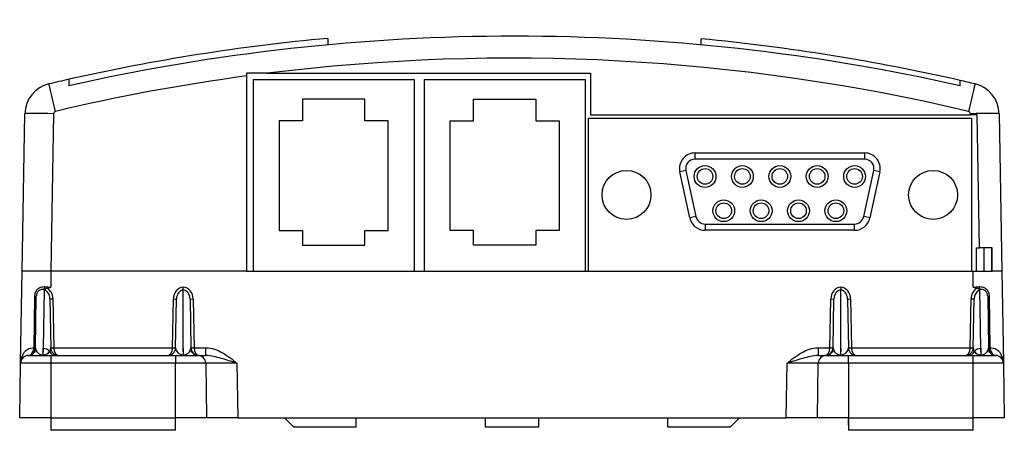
# Model space of a CAD drawing. Header units: millimetres. Extents: x 52 to 507, y 67 to 399.
# Tile 5 of 6: x 427 to 507, y 200 to 234. Entities that reach past the tile are written whole.
import ezdxf

# ---------------------------------------------------------------- set-up
doc = ezdxf.new("R2010")
doc.units = ezdxf.units.MM
for name, color, linetype in [('ALARM-BASE_PUB', 7, 'Continuous'), ('ALARM-BOARD_PUB', 7, 'Continuous'), ('Default', 7, 'Continuous'), ('MODULE-COVER3_PU', 7, 'Continuous')]:
    doc.layers.add(name, color=color, linetype=linetype)

# ---------------------------------------------------------------- blocks, each defined once
blk = doc.blocks.new('SE2')
at = {"layer": 'ALARM-BASE_PUB', "color": 7, "linetype": 'Continuous'}
for p, q in [((505.508, 213.25), (505.508, 215.155)), ((506.117, 215.155), (506.117, 213.25)), ((426.972, 205.768), (427.103, 213.25)), ((429.435, 213.25), (429.435, 211.966)), ((445.386, 213.25), (504.619, 213.25)), ((504.619, 213.25), (506.16, 213.25)), ((504.619, 211.966), (504.619, 213.25)), ((506.95, 213.25), (507.081, 205.768)), ((440.23, 211.733), (440.23, 211.961)), ((493.824, 211.961), (493.824, 211.733)), ((428.064, 207.014), (428.134, 211.195)), ((428.176, 207.014), (428.249, 211.195)), ((428.883, 211.738), (428.8, 206.962)), ((428.884, 211.768), (428.883, 211.738)), ((440.23, 206.962), (440.23, 211.733)), ((493.824, 206.962), (493.824, 211.733)), ((505.17, 211.738), (505.17, 211.768)), ((505.254, 206.962), (505.17, 211.738)), ((505.805, 211.195), (505.878, 207.014)), ((505.919, 211.195), (505.989, 207.014)), ((429.354, 211.015), (429.424, 207.016)), ((429.608, 211.015), (429.678, 207.016)), ((439.352, 207.016), (439.421, 210.992)), ((439.606, 207.016), (439.675, 210.992)), ((440.784, 210.992), (440.854, 207.014)), ((441.038, 210.992), (441.108, 207.016)), ((492.946, 207.016), (493.015, 210.992)), ((493.2, 207.014), (493.269, 210.992)), ((494.378, 210.992), (494.448, 207.016)), ((494.632, 210.992), (494.702, 207.016)), ((504.376, 207.016), (504.445, 211.015)), ((504.63, 207.016), (504.699, 211.015)), ((427.607, 206.392), (429.435, 206.392)), ((428.064, 207.012), (428.064, 207.014)), ((428.176, 207.014), (428.206, 206.832)), ((428.8, 206.962), (428.791, 206.451)), ((428.791, 206.451), (428.809, 206.451)), ((428.791, 206.392), (428.791, 206.451)), ((428.809, 206.451), (428.8, 206.962)), ((428.809, 206.392), (428.809, 206.451)), ((429.435, 206.392), (439.595, 206.392)), ((429.435, 206.392), (429.435, 205.768)), ((429.678, 207.016), (439.352, 207.016)), ((439.595, 206.392), (441.422, 206.392)), ((439.595, 206.392), (439.595, 205.768)), ((440.23, 206.962), (440.221, 206.451)), ((440.221, 206.451), (440.239, 206.451)), ((440.221, 206.392), (440.221, 206.451)), ((440.239, 206.451), (440.23, 206.962)), ((440.239, 206.392), (440.239, 206.451)), ((440.824, 206.832), (440.854, 207.014)), ((441.108, 207.016), (442.073, 207.016)), ((441.489, 206.392), (441.455, 206.391)), ((441.489, 206.392), (442.073, 206.392)), ((442.073, 206.392), (442.073, 207.016)), ((491.98, 207.016), (492.946, 207.016)), ((491.98, 207.016), (491.98, 206.392)), ((491.98, 206.392), (492.565, 206.392)), ((492.598, 206.391), (492.565, 206.392)), ((492.631, 206.392), (494.459, 206.392)), ((493.2, 207.014), (493.23, 206.832)), ((493.824, 206.962), (493.815, 206.451)), ((493.815, 206.451), (493.833, 206.451)), ((493.815, 206.451), (493.815, 206.392)), ((493.833, 206.451), (493.824, 206.962)), ((493.833, 206.451), (493.833, 206.392)), ((494.459, 206.392), (504.619, 206.392)), ((494.459, 205.768), (494.459, 206.392)), ((494.702, 207.016), (504.376, 207.016)), ((504.619, 206.392), (506.446, 206.392)), ((504.619, 205.768), (504.619, 206.392)), ((505.254, 206.962), (505.245, 206.451)), ((505.245, 206.451), (505.263, 206.451)), ((505.245, 206.451), (505.245, 206.392)), ((505.263, 206.451), (505.254, 206.962)), ((505.263, 206.451), (505.263, 206.392)), ((505.848, 206.832), (505.878, 207.014)), ((505.989, 207.014), (505.989, 207.012)), ((426.895, 201.312), (426.972, 205.768)), ((429.435, 205.768), (426.972, 205.768)), ((429.435, 205.768), (429.435, 201.312)), ((439.595, 205.768), (429.435, 205.768)), ((439.595, 201.312), (439.595, 205.768)), ((442.057, 205.768), (439.595, 205.768)), ((442.057, 205.768), (442.135, 201.312)), ((444.597, 205.768), (444.674, 201.312)), ((489.379, 201.312), (489.457, 205.768)), ((491.919, 201.312), (491.996, 205.768)), ((494.459, 205.768), (491.996, 205.768)), ((494.459, 205.768), (494.459, 201.312)), ((504.619, 205.768), (494.459, 205.768)), ((504.619, 201.312), (504.619, 205.768)), ((507.081, 205.768), (504.619, 205.768)), ((507.081, 205.768), (507.159, 201.312)), ((429.435, 201.312), (426.895, 201.312)), ((429.435, 201.312), (439.595, 201.312)), ((429.435, 201.312), (429.435, 200.296)), ((442.135, 201.312), (439.595, 201.312)), ((439.595, 200.722), (439.605, 201.312)), ((439.595, 200.296), (439.595, 201.312)), ((444.674, 201.312), (442.135, 201.312)), ((444.674, 201.312), (489.379, 201.312)), ((448.485, 201.312), (449.247, 200.55)), ((454.327, 200.55), (454.327, 201.312)), ((464.871, 200.55), (464.857, 201.312)), ((469.196, 201.312), (469.183, 200.55)), ((479.727, 200.55), (479.727, 201.312)), ((484.807, 200.55), (485.569, 201.312)), ((491.919, 201.312), (489.379, 201.312)), ((494.459, 201.312), (491.919, 201.312)), ((494.459, 200.722), (494.448, 201.312)), ((494.459, 201.312), (504.619, 201.312)), ((494.459, 201.312), (494.459, 200.296)), ((507.159, 201.312), (504.619, 201.312)), ((504.619, 200.296), (504.619, 201.312)), ((439.595, 200.296), (429.435, 200.296)), ((454.327, 200.55), (449.247, 200.55)), ((469.183, 200.55), (464.871, 200.55)), ((484.807, 200.55), (479.727, 200.55)), ((504.619, 200.296), (494.459, 200.296))]:
    blk.add_line(p, q, dxfattribs=at)
for centre, radius, start, end in [((429.432, 216.406), 4.441, 263.59766, 270.02931), ((428.192, 215.716), 3.951, 283.71535, 288.33742), ((504.621, 216.406), 4.441, 269.97069, 276.40234), ((505.862, 215.716), 3.951, 251.66258, 256.28465), ((428.596, 211.036), 0.759, 358.43097, 67.7349), ((428.594, 211.016), 1.014, 359.96254, 58.19721), ((505.465, 211.013), 1.019, 121.97226, 179.86799), ((505.466, 211.031), 0.766, 112.66146, 181.17267), ((427.607, 205.757), 0.635, 90, 179), ((427.541, 207.025), 0.635, 273.0118, 359), ((428.914, 207.003), 0.51, 324.35336, 1.37741), ((430.059, 207.027), 0.635, 181, 270), ((438.971, 207.027), 0.635, 270, 359), ((441.489, 207.027), 0.635, 181, 270), ((441.489, 207.025), 0.635, 181, 266.9882), ((441.422, 205.757), 0.635, 1, 90), ((492.631, 205.757), 0.635, 90, 179), ((492.565, 207.027), 0.635, 270, 359), ((492.565, 207.025), 0.635, 273.0118, 359), ((495.083, 207.027), 0.635, 181, 270), ((503.995, 207.027), 0.635, 270, 359), ((505.139, 207.003), 0.51, 178.62689, 215.64233), ((506.513, 207.025), 0.635, 181, 266.9882), ((506.446, 205.757), 0.635, 1, 90)]:
    blk.add_arc(centre, radius, start, end, dxfattribs=at)
for centre, major_axis, ratio, start_param, end_param in [((428.884, 211.998), (-0.026, -0.253), 0.212006, 0.447207, 1.574811), ((440.31, 210.977), (0.017, 0.989), 0.898906, 0.109086, 1.570126), ((440.149, 210.977), (-0.017, 0.989), 0.898906, 4.71306, 6.174099), ((493.904, 210.977), (0.017, 0.989), 0.898906, 0.109086, 1.570126), ((493.743, 210.977), (-0.017, 0.989), 0.898906, 4.71306, 6.174099), ((505.17, 211.998), (-0.026, 0.253), 0.212006, 1.566782, 2.694386), ((427.995, 211.199), (0.254, -0.004), 0.009412, 5.294152, 6.283185), ((440.31, 210.981), (0.013, 0.759), 0.836866, 0.146935, 1.570236), ((440.149, 210.981), (-0.013, 0.759), 0.836866, 4.712949, 6.13625), ((493.904, 210.981), (0.013, 0.759), 0.836866, 0.146935, 1.570236), ((493.743, 210.981), (-0.013, 0.759), 0.836866, 4.712949, 6.13625), ((506.059, 211.199), (0.254, 0.004), 0.009412, 3.141593, 4.130626), ((429.608, 211.02), (0.254, 0.004), 0.01745, 3.141593, 4.712084), ((439.421, 210.997), (0.254, -0.004), 0.01745, 4.712694, 6.283185), ((441.038, 210.997), (-0.254, -0.004), 0.01745, 0, 1.570492), ((493.015, 210.997), (-0.254, 0.004), 0.01745, 1.571101, 3.141593), ((494.632, 210.997), (0.254, 0.004), 0.01745, 3.141593, 4.712084), ((504.445, 211.02), (-0.254, 0.004), 0.01745, 1.571101, 3.141593), ((427.607, 207.027), (0, -0.635), 0.989868, 0, 1.259486), ((427.922, 207.018), (0.254, -0.004), 0.009247, 5.308828, 6.283185), ((427.922, 207.016), (0.254, -0.006), 0.005312, 5.308881, 6.283185), ((428.811, 207.027), (-0.628, -0.108), 0.900322, 0.156366, 1.385843), ((428.8, 206.386), (0.635, 0.011), 0.906283, 0.57091, 1.554978), ((428.789, 207.027), (0.628, -0.108), 0.900322, 4.897343, 5.881411), ((429.857, 207.027), (0, -0.635), 0.96438, 5.241034, 6.283185), ((429.678, 207.02), (0.254, 0.004), 0.01745, 3.141593, 4.712084), ((430.059, 207.027), (0, 0.635), 0.6, 1.58825, 3.141593), ((438.971, 207.027), (0, -0.635), 0.6, 0, 1.553343), ((439.352, 207.02), (0.254, -0.004), 0.01745, 4.712694, 6.283185), ((440.241, 207.027), (0.628, 0.108), 0.900322, 2.972457, 4.527435), ((440.219, 207.027), (0.628, -0.108), 0.900322, 4.897343, 6.12682), ((441.422, 207.027), (0, -0.635), 0.989868, 5.0237, 6.283185), ((441.108, 207.02), (-0.254, -0.004), 0.01745, 0, 1.570492), ((441.489, 207.027), (0, 0.635), 0.6, 1.58825, 3.141593), ((492.565, 207.027), (0, -0.635), 0.6, 0, 1.553343), ((492.631, 207.027), (0, 0.635), 0.989868, 3.141593, 4.401078), ((492.946, 207.02), (-0.254, 0.004), 0.01745, 1.571101, 3.141593), ((493.835, 207.027), (-0.628, -0.108), 0.900322, 0.156366, 1.385843), ((493.813, 207.027), (-0.628, 0.108), 0.900322, 1.75575, 3.310728), ((494.702, 207.02), (0.254, 0.004), 0.01745, 3.141593, 4.712084), ((495.083, 207.027), (0, 0.635), 0.6, 1.58825, 3.141593), ((503.995, 207.027), (0, -0.635), 0.6, 0, 1.553343), ((504.196, 207.027), (0, 0.635), 0.96438, 3.141593, 4.183744), ((504.376, 207.02), (-0.254, 0.004), 0.01745, 1.571101, 3.141593), ((505.254, 206.386), (-0.635, 0.011), 0.906283, 4.728207, 5.712276), ((505.265, 207.027), (-0.628, -0.108), 0.900322, 0.401774, 1.385843), ((505.243, 207.027), (0.628, -0.108), 0.900322, 4.897343, 6.12682), ((506.446, 207.027), (0, 0.635), 0.989868, 1.882107, 3.141593), ((506.132, 207.018), (0.254, 0.004), 0.009247, 3.141593, 4.11595), ((506.132, 207.016), (0.254, 0.006), 0.005312, 3.141593, 4.115897), ((444.597, 205.757), (2.541, -0.011), 0.00436, 1.571196, 3.141688), ((489.456, 205.757), (-2.541, -0.011), 0.00436, 3.141498, 4.711989)]:
    blk.add_ellipse(centre, major_axis=major_axis, ratio=ratio, start_param=start_param, end_param=end_param, dxfattribs=at)
for points, knots in [([(428.134, 211.195), (428.136, 211.307), (428.153, 211.418), (428.227, 211.625), (428.283, 211.719), (428.429, 211.869), (428.52, 211.927), (428.719, 211.994), (428.828, 212.006), (428.937, 211.993)], [0, 0, 0, 0, 0.25, 0.25, 0.5, 0.5, 0.75, 0.75, 1, 1, 1, 1]), ([(505.116, 211.993), (505.225, 212.006), (505.334, 211.994), (505.533, 211.927), (505.623, 211.87), (505.77, 211.719), (505.826, 211.626), (505.9, 211.418), (505.917, 211.307), (505.919, 211.195)], [0, 0, 0, 0, 0.25, 0.25, 0.5, 0.5, 0.75, 0.75, 1, 1, 1, 1]), ([(428.884, 211.768), (428.802, 211.779), (428.72, 211.776), (428.567, 211.737), (428.495, 211.701), (428.374, 211.596), (428.326, 211.527), (428.264, 211.368), (428.25, 211.281), (428.249, 211.195)], [0, 0, 0, 0, 0.25, 0.25, 0.5, 0.5, 0.75, 0.75, 1, 1, 1, 1]), ([(429.128, 211.878), (429.085, 211.867), (429.046, 211.844), (428.978, 211.799), (428.947, 211.777), (428.915, 211.764)], [0, 0, 0, 0, 0.5, 0.5, 1, 1, 1, 1]), ([(505.138, 211.764), (505.106, 211.777), (505.076, 211.799), (505.007, 211.844), (504.968, 211.867), (504.925, 211.878)], [0, 0, 0, 0, 0.5, 0.5, 1, 1, 1, 1]), ([(505.805, 211.195), (505.803, 211.28), (505.789, 211.367), (505.728, 211.525), (505.68, 211.595), (505.559, 211.701), (505.487, 211.737), (505.334, 211.776), (505.252, 211.779), (505.17, 211.768)], [0, 0, 0, 0, 0.25, 0.25, 0.5, 0.5, 0.75, 0.75, 1, 1, 1, 1]), ([(426.972, 205.768), (426.977, 206.056), (427.056, 206.342), (427.4, 206.831), (427.686, 207.049), (428.064, 207.012)], [0, 0, 0, 0, 0.5, 0.5, 1, 1, 1, 1]), ([(427.72, 206.426), (427.756, 206.442), (427.791, 206.463), (427.824, 206.49), (427.869, 206.527), (427.911, 206.574), (427.946, 206.628), (427.98, 206.682), (428.008, 206.743), (428.029, 206.808), (428.049, 206.872), (428.061, 206.942), (428.064, 207.012)], [0.1977795, 0.1977795, 0.1977795, 0.1977795, 0.3523218, 0.3523218, 0.3523218, 0.5712369, 0.5712369, 0.5712369, 0.7854614, 0.7854614, 0.7854614, 1, 1, 1, 1]), ([(442.073, 207.016), (442.315, 207.016), (442.552, 206.973), (443.011, 206.828), (443.227, 206.727), (443.641, 206.492), (443.841, 206.357), (444.225, 206.07), (444.411, 205.919), (444.597, 205.768)], [0, 0, 0, 0, 0.25, 0.25, 0.5, 0.5, 0.75, 0.75, 1, 1, 1, 1]), ([(444.597, 205.768), (444.382, 205.833), (444.166, 205.899), (443.743, 206.028), (443.534, 206.091), (443.117, 206.211), (442.91, 206.268), (442.495, 206.358), (442.288, 206.392), (442.073, 206.392)], [0, 0, 0, 0, 0.25, 0.25, 0.5, 0.5, 0.75, 0.75, 1, 1, 1, 1]), ([(489.457, 205.768), (489.642, 205.919), (489.829, 206.07), (490.213, 206.357), (490.412, 206.492), (490.827, 206.727), (491.043, 206.828), (491.501, 206.973), (491.738, 207.016), (491.98, 207.016)], [0, 0, 0, 0, 0.25, 0.25, 0.5, 0.5, 0.75, 0.75, 1, 1, 1, 1]), ([(491.98, 206.392), (491.766, 206.392), (491.558, 206.358), (491.144, 206.268), (490.936, 206.211), (490.519, 206.091), (490.31, 206.028), (489.887, 205.899), (489.671, 205.833), (489.457, 205.768)], [0, 0, 0, 0, 0.25, 0.25, 0.5, 0.5, 0.75, 0.75, 1, 1, 1, 1]), ([(505.989, 207.012), (506.368, 207.049), (506.653, 206.831), (506.998, 206.342), (507.076, 206.056), (507.081, 205.768)], [0, 0, 0, 0, 0.5, 0.5, 1, 1, 1, 1]), ([(505.989, 207.012), (505.992, 206.942), (506.005, 206.872), (506.025, 206.808), (506.045, 206.743), (506.073, 206.682), (506.107, 206.628), (506.142, 206.574), (506.184, 206.527), (506.23, 206.49), (506.267, 206.459), (506.308, 206.435), (506.35, 206.419), (506.355, 206.417), (506.361, 206.415), (506.366, 206.413)], [0, 0, 0, 0, 0.2145386, 0.2145386, 0.2145386, 0.4287631, 0.4287631, 0.4287631, 0.6476782, 0.6476782, 0.6476782, 0.826008, 0.826008, 0.826008, 0.8483568, 0.8483568, 0.8483568, 0.8483568])]:
    blk.add_open_spline(points, degree=3, knots=knots, dxfattribs=at)
for points, degree in [([(428.883, 211.738), (428.883, 211.748), (428.898, 211.758), (428.915, 211.764)], 3), ([(428.915, 211.764), (428.899, 211.766), (428.884, 211.768)], 2), ([(505.17, 211.768), (505.154, 211.766), (505.138, 211.764)], 2), ([(505.138, 211.764), (505.156, 211.758), (505.17, 211.748), (505.17, 211.738)], 3)]:
    blk.add_open_spline(points, degree=degree, dxfattribs=at)
at = {"layer": 'ALARM-BOARD_PUB', "color": 7, "linetype": 'Continuous'}
for p, q in [((445.932, 228.871), (445.932, 213.25)), ((445.932, 228.871), (459.038, 228.871)), ((459.038, 228.871), (459.038, 213.25)), ((459.877, 228.871), (459.877, 213.25)), ((459.877, 228.871), (472.983, 228.871)), ((472.983, 228.871), (472.983, 213.25)), ((449.945, 227.281), (449.945, 225.518)), ((455.025, 227.281), (449.945, 227.281)), ((455.025, 225.518), (455.025, 227.281)), ((463.89, 227.281), (468.97, 227.281)), ((463.89, 225.518), (463.89, 227.281)), ((468.97, 227.281), (468.97, 225.518)), ((473.237, 225.721), (473.237, 213.25)), ((473.237, 225.721), (504.479, 225.721)), ((504.479, 225.721), (504.479, 213.25)), ((448.04, 225.518), (448.04, 216.577)), ((449.945, 225.518), (448.04, 225.518)), ((456.93, 225.518), (455.025, 225.518)), ((456.93, 216.577), (456.93, 225.518)), ((461.985, 225.518), (463.89, 225.518)), ((461.985, 216.577), (461.985, 225.518)), ((468.97, 225.518), (470.875, 225.518)), ((470.875, 225.518), (470.875, 216.577)), ((481.946, 222.892), (495.77, 222.892)), ((481.946, 222.384), (481.946, 222.892)), ((495.77, 222.384), (481.946, 222.384)), ((495.77, 222.892), (495.77, 222.384)), ((481.201, 221.46), (480.705, 221.352)), ((481.521, 217.593), (480.705, 221.352)), ((481.201, 221.46), (482.017, 217.701)), ((495.699, 217.701), (496.515, 221.46)), ((497.011, 221.352), (496.195, 217.593)), ((497.011, 221.352), (496.515, 221.46)), ((482.017, 217.701), (481.521, 217.593)), ((496.195, 217.593), (495.699, 217.701)), ((482.762, 217.101), (494.954, 217.101)), ((482.762, 217.101), (482.762, 216.593)), ((494.954, 216.593), (494.954, 217.101)), ((448.04, 216.577), (449.945, 216.577)), ((449.945, 216.577), (449.945, 215.389)), ((455.025, 216.577), (456.93, 216.577)), ((455.025, 215.389), (455.025, 216.577)), ((463.89, 216.577), (461.985, 216.577)), ((463.89, 215.389), (463.89, 216.577)), ((468.97, 216.577), (468.97, 215.389)), ((470.875, 216.577), (468.97, 216.577)), ((494.954, 216.593), (482.762, 216.593)), ((449.945, 215.389), (455.025, 215.389)), ((468.97, 215.389), (463.89, 215.389))]:
    blk.add_line(p, q, dxfattribs=at)
for centre, radius in [((482.762, 220.977), 0.889), ((482.762, 220.977), 0.635), ((485.81, 220.977), 0.889), ((485.81, 220.977), 0.635), ((488.858, 220.977), 0.889), ((488.858, 220.977), 0.635), ((491.906, 220.977), 0.889), ((491.906, 220.977), 0.635), ((494.954, 220.977), 0.889), ((494.954, 220.977), 0.635), ((476.361, 219.473), 1.994), ((501.355, 219.473), 1.994), ((484.286, 218.183), 0.889), ((484.286, 218.183), 0.635), ((487.334, 218.183), 0.889), ((487.334, 218.183), 0.635), ((490.382, 218.183), 0.889), ((490.382, 218.183), 0.635), ((493.43, 218.183), 0.889), ((493.43, 218.183), 0.635)]:
    blk.add_circle(centre, radius, dxfattribs=at)
for centre, radius, start, end in [((481.946, 221.622), 1.27, 90, 192.25178), ((481.946, 221.622), 0.762, 90, 192.25178), ((495.77, 221.622), 1.27, 347.74822, 90), ((495.77, 221.622), 0.762, 347.74822, 90), ((482.762, 217.863), 1.27, 192.25178, 270), ((482.762, 217.863), 0.762, 192.25178, 270), ((494.954, 217.863), 0.762, 270, 347.74822), ((494.954, 217.863), 1.27, 270, 347.74822)]:
    blk.add_arc(centre, radius, start, end, dxfattribs=at)
at = {"layer": 'MODULE-COVER3_PU', "color": 7, "linetype": 'Continuous'}
for p, q in [((452.017, 232.224), (452.017, 231.7)), ((482.443, 231.7), (482.443, 232.186)), ((430.908, 228.889), (430.908, 228.363)), ((447.056, 229.379), (445.386, 229.379)), ((445.386, 229.379), (445.386, 229.162)), ((445.386, 229.162), (445.386, 213.25)), ((447.056, 229.379), (473.427, 229.379)), ((473.427, 229.379), (473.427, 226)), ((503.552, 228.363), (503.552, 228.797)), ((427.098, 213.25), (427.322, 226.085)), ((429.658, 226.085), (429.434, 213.25)), ((473.427, 226), (504.396, 226)), ((504.396, 226), (504.395, 226.085)), ((504.955, 226), (504.396, 226)), ((505.144, 215.155), (504.955, 226)), ((506.731, 226.085), (506.955, 213.25)), ((504.89, 213.25), (504.89, 215.155)), ((504.89, 215.155), (505.144, 215.155)), ((506.16, 215.155), (505.144, 215.155)), ((506.16, 213.25), (506.16, 215.155)), ((429.434, 213.25), (427.098, 213.25)), ((445.386, 213.25), (429.434, 213.25)), ((506.955, 213.25), (506.16, 213.25))]:
    blk.add_line(p, q, dxfattribs=at)
for centre, radius, start, end in [((467.23, 66.996), 165.405, 77.31478, 102.68522), ((467.027, 68.755), 164.157, 95.2461, 102.71058), ((467.027, 68.755), 164.157, 77.14397, 84.61144), ((467.027, 68.796), 161.82, 76.70537, 97.08918), ((467.027, 68.755), 164.157, 102.71058, 103.29463), ((467.027, 68.796), 161.82, 97.68541, 103.29463), ((467.027, 68.755), 164.157, 76.70537, 77.14397), ((429.862, 226.04), 2.54, 103.29463, 179), ((504.192, 226.04), 2.54, 1, 76.70537), ((429.862, 226.081), 0.203, 103.29463, 179), ((504.192, 226.081), 0.203, 1, 76.70537)]:
    blk.add_arc(centre, radius, start, end, dxfattribs=at)
for centre, major_axis, ratio, start_param, end_param in [((429.815, 226.238), (-0.537, 2.274), 0.004014, 4.729374, 6.283185), ((504.239, 226.238), (-0.537, -2.274), 0.004014, 3.141593, 4.695403), ((429.658, 226.044), (-2.336, 0.041), 0.01745, 4.712694, 6.283185), ((504.395, 226.044), (-2.336, -0.041), 0.01745, 3.141593, 4.712084)]:
    blk.add_ellipse(centre, major_axis=major_axis, ratio=ratio, start_param=start_param, end_param=end_param, dxfattribs=at)

msp = doc.modelspace()

# ---------------------------------------------------------------- block references
at = {"layer": 'Default'}
msp.add_blockref('SE2', (0, 0), dxfattribs=at)

doc.saveas('drawing.dxf')
